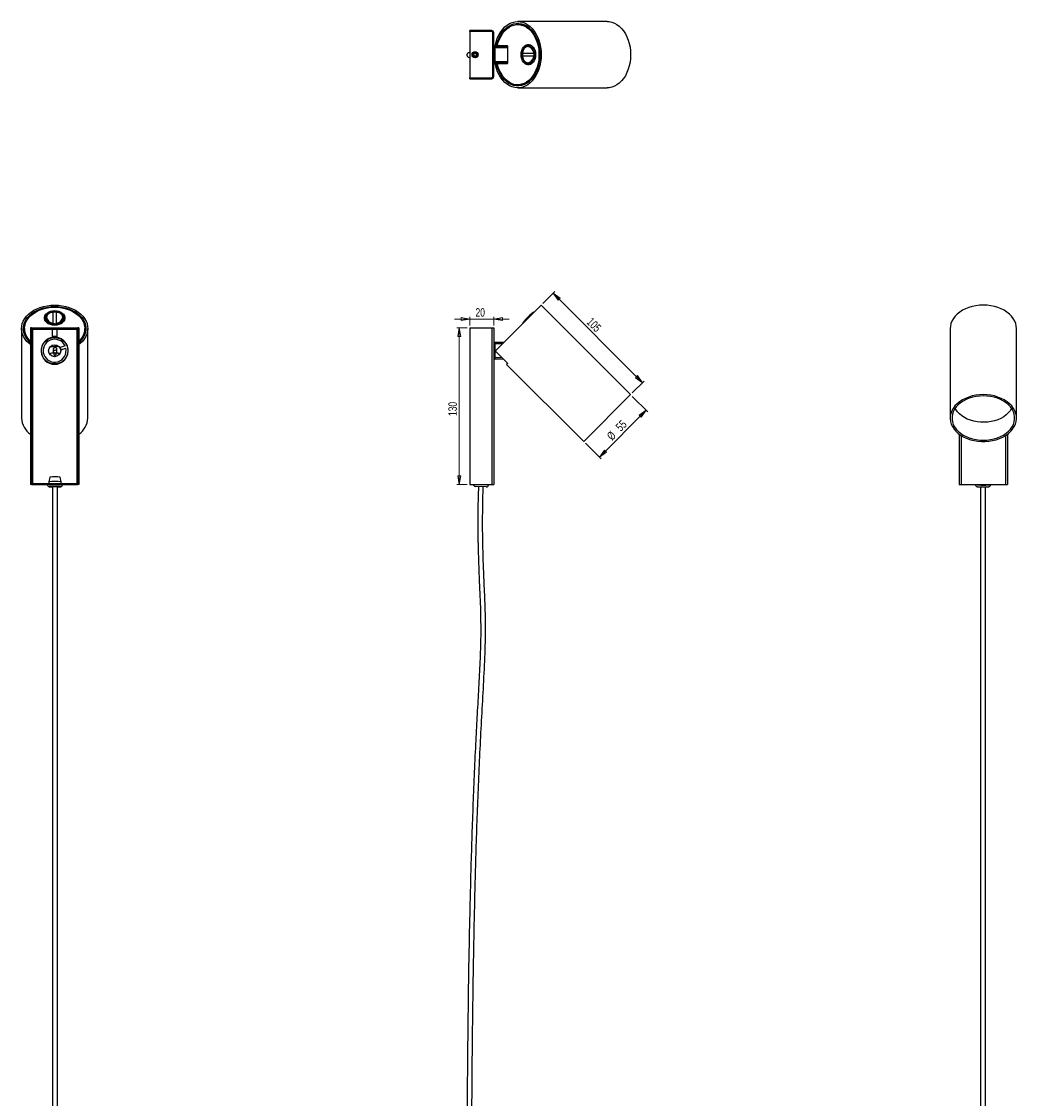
# Model space of a CAD drawing. Header units: millimetres. Extents: x 474 to 887, y -124 to 769.
# Tile 7 of 7: x 474 to 887, y 322 to 769. Entities that reach past the tile are written whole.
import ezdxf

# ---------------------------------------------------------------- set-up
doc = ezdxf.new("R2010")
doc.units = ezdxf.units.MM
doc.styles.add('SLDTEXTSTYLE0', font='TXT', dxfattribs={"width": 0.75})
doc.dimstyles.new('SLDDIMSTYLE0', dxfattribs={"dimtxt": 3.5, "dimasz": 3.556, "dimexe": 0, "dimexo": 0.0625, "dimgap": 0.875, "dimtad": 1, "dimdec": 0, "dimlfac": 2, "dimrnd": 1e-09, "dimzin": 12, "dimdsep": 46, "dimtxsty": 'SLDTEXTSTYLE0', "dimblk1": 'CLOSED', "dimblk2": 'CLOSED', "dimsah": 1, "dimcen": 0.09, "dimadec": 0, "dimazin": 3, "dimtfac": 1, "dimtdec": 0, "dimtofl": 0, "dimtmove": 0, "dimatfit": 3, "dimldrblk": 'CLOSED', "dimfxl": 0, "dimfrac": 2, "dimtolj": 1, "dimtzin": 12, "dimarcsym": 0})
doc.dimstyles.new('SLDDIMSTYLE1', dxfattribs={"dimtxt": 3.5, "dimasz": 3.556, "dimexe": 0, "dimexo": 0.0625, "dimgap": 0.875, "dimtad": 1, "dimdec": 0, "dimlfac": 2, "dimrnd": 1e-09, "dimzin": 12, "dimdsep": 46, "dimtxsty": 'SLDTEXTSTYLE0', "dimblk1": 'CLOSED', "dimblk2": 'CLOSED', "dimsah": 1, "dimcen": 0.09, "dimadec": 0, "dimazin": 3, "dimtfac": 1, "dimtdec": 0, "dimtmove": 0, "dimatfit": 0, "dimldrblk": 'CLOSED', "dimfxl": 0, "dimfrac": 2, "dimtolj": 1, "dimtzin": 12, "dimarcsym": 0})

# ---------------------------------------------------------------- blocks, each defined once
blk = doc.blocks.new('_Closed')
at = {"color": 0, "linetype": 'ByBlock', "lineweight": -2}
for p, q in [((-1, 0.166667), (0, 0)), ((-1, 0.166667), (-1, -0.166667)), ((0, 0), (-1, -0.166667)), ((0, 0), (-1, 0))]:
    blk.add_line(p, q, dxfattribs=at)
blk = doc.blocks.new('_D')
at = {"color": 7, "linetype": 'Continuous', "lineweight": 0}
for p, q in [((690.4, 651.98), (695.34, 656.92)), ((731.75, 619.09), (694.63, 656.21)), ((727.52, 614.86), (732.46, 619.79))]:
    blk.add_line(p, q, dxfattribs=at)
at = {"color": 7, "linetype": 'Continuous', "lineweight": 18, "xscale": 3.556, "yscale": 3.556}
for p, rotation in [((694.63, 656.21, 36.68), 135.0000000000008), ((731.75, 619.09, 36.68), 315.0000000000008)]:
    blk.add_blockref('_Closed', p, dxfattribs=dict(at, rotation=rotation))
at = {"color": 7, "linetype": 'Continuous', "lineweight": 18, "insert": (710.81, 646.41), "char_height": 3.5, "attachment_point": 1, "rotation": 315, "style": 'SLDTEXTSTYLE0'}
blk.add_mtext('105', dxfattribs=at)
blk = doc.blocks.new('_D_1')
at = {"color": 7, "linetype": 'Continuous', "lineweight": 0}
for p, q in [((727.52, 613.44), (734, 606.97)), ((733.29, 607.68), (713.84, 588.23)), ((708.08, 594), (714.55, 587.53))]:
    blk.add_line(p, q, dxfattribs=at)
at = {"color": 7, "linetype": 'Continuous', "lineweight": 18, "xscale": 3.556, "yscale": 3.556}
for p, rotation in [((733.29, 607.68, 36.68), 45.00000000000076), ((713.84, 588.23, 36.68), 225.0000000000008)]:
    blk.add_blockref('_Closed', p, dxfattribs=dict(at, rotation=rotation))
at = {"color": 7, "linetype": 'Continuous', "lineweight": 18, "char_height": 3.5, "attachment_point": 1, "rotation": 45, "style": 'SLDTEXTSTYLE0'}
for s, insert in [('55', (720.31, 601.16)), ('%%c', (716.62, 597.39))]:
    blk.add_mtext(s, dxfattribs=dict(at, insert=insert))
blk = doc.blocks.new('_D_2')
at = {"color": 7, "linetype": 'Continuous', "lineweight": 0}
for p, q in [((660.03, 645.48), (653.68, 645.48)), ((660.03, 642.86), (660.03, 646.48)), ((660.03, 645.48), (670.03, 645.48)), ((670.03, 642.86), (670.03, 646.48)), ((670.03, 645.48), (676.38, 645.48))]:
    blk.add_line(p, q, dxfattribs=at)
at = {"color": 7, "linetype": 'Continuous', "lineweight": 18, "xscale": 3.556, "yscale": 3.556}
blk.add_blockref('_Closed', (660.03, 645.48, 36.68), dxfattribs=at)
at = {"color": 7, "linetype": 'Continuous', "lineweight": 18, "xscale": 3.556, "yscale": 3.556, "rotation": 180.000000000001}
blk.add_blockref('_Closed', (670.03, 645.48, 36.68), dxfattribs=at)
at = {"color": 7, "linetype": 'Continuous', "lineweight": 18, "insert": (662.46, 650), "char_height": 3.5, "attachment_point": 1, "style": 'SLDTEXTSTYLE0'}
blk.add_mtext('20', dxfattribs=at)
blk = doc.blocks.new('_D_3')
at = {"color": 7, "linetype": 'Continuous', "lineweight": 0}
for p, q in [((659.03, 641.86), (654.7, 641.86)), ((655.7, 641.86), (655.7, 576.86)), ((659.03, 576.86), (654.7, 576.86))]:
    blk.add_line(p, q, dxfattribs=at)
at = {"color": 7, "linetype": 'Continuous', "lineweight": 18, "xscale": 3.556, "yscale": 3.556}
for p, rotation in [((655.7, 641.86, 36.68), 90.000000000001), ((655.7, 576.86, 36.68), 270.000000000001)]:
    blk.add_blockref('_Closed', p, dxfattribs=dict(at, rotation=rotation))
at = {"color": 7, "linetype": 'Continuous', "lineweight": 18, "insert": (651.19, 605.28), "char_height": 3.5, "attachment_point": 1, "rotation": 90, "style": 'SLDTEXTSTYLE0'}
blk.add_mtext('130', dxfattribs=at)

msp = doc.modelspace()

# ---------------------------------------------------------------- linework, layer by layer
at = {"color": 7, "linetype": 'Continuous', "lineweight": 25}
for p, q in [((717.09, 768.88), (679.97, 768.88)), ((660.03, 764.73), (660.03, 765.13)), ((669.23, 765.13), (660.03, 765.13)), ((660.03, 764.73), (660.03, 745.53)), ((669.13, 764.73), (660.03, 764.73)), ((669.23, 764.73), (660.03, 764.73)), ((669.23, 764.73), (669.23, 765.13)), ((670.03, 764.33), (669.63, 764.33)), ((669.63, 745.93), (669.63, 764.33)), ((669.63, 746.03), (669.63, 764.23)), ((670.03, 745.93), (670.03, 764.33)), ((680.68, 767.63), (679.97, 767.63)), ((680.46, 768.11), (680.46, 767.63)), ((681.96, 767.5), (681.96, 767.82)), ((670.72, 759.38), (671.28, 759.38)), ((662.27, 755.71), (661.78, 755.41)), ((661.78, 754.83), (661.78, 755.41)), ((662.28, 754.55), (661.78, 754.83)), ((662.78, 755.42), (662.27, 755.71)), ((662.28, 754.55), (662.78, 754.85)), ((662.52, 756.36), (662.39, 756.12)), ((662.78, 755.42), (662.78, 754.85)), ((662.99, 756.16), (662.87, 755.94)), ((662.99, 756.15), (662.87, 755.93)), ((670.47, 758.7), (675.73, 758.66)), ((670.47, 757.95), (670.47, 752.3)), ((671.52, 758.88), (670.97, 758.88)), ((671.54, 758.88), (671.52, 758.88)), ((671.54, 758.88), (675.55, 758.88)), ((675.73, 758.63), (675.73, 751.63)), ((681.97, 755.74), (686.72, 755.74)), ((685.35, 758.97), (683.95, 758.73)), ((662.29, 754.13), (662.39, 753.88)), ((663.06, 754.51), (663.16, 754.24)), ((675.73, 751.6), (670.47, 751.55)), ((671.28, 750.88), (670.72, 750.88)), ((670.97, 751.38), (671.52, 751.38)), ((671.52, 751.38), (671.54, 751.38)), ((675.55, 751.38), (671.54, 751.38)), ((686.72, 754.52), (681.97, 754.52)), ((683.95, 751.53), (685.35, 751.29)), ((669.63, 745.93), (670.03, 745.93)), ((660.03, 745.53), (669.13, 745.53)), ((660.03, 745.13), (660.03, 745.53)), ((660.03, 745.53), (669.23, 745.53)), ((660.03, 745.13), (669.23, 745.13)), ((669.23, 745.13), (669.23, 745.53)), ((679.97, 742.63), (680.68, 742.63)), ((679.97, 741.38), (717.09, 741.38)), ((680.46, 742.63), (680.46, 742.15)), ((681.96, 742.44), (681.96, 742.76)), ((487.21, 643.64), (487.22, 648.39)), ((488.43, 648.39), (488.43, 643.64)), ((689.69, 651.28), (670.72, 632.31)), ((726.82, 614.15), (689.69, 651.28)), ((484.23, 646.41), (483.98, 645.01)), ((491.67, 645.01), (491.42, 646.41)), ((474.07, 641.55), (474.07, 604.43)), ((475.32, 641.07), (474.84, 641.07)), ((475.13, 639.57), (475.46, 639.57)), ((475.32, 641.55), (475.32, 640.85)), ((478.22, 641.86), (477.82, 641.86)), ((477.82, 641.86), (477.82, 576.86)), ((478.22, 641.36), (478.22, 641.86)), ((478.22, 641.86), (497.42, 641.86)), ((478.22, 641.86), (478.22, 576.86)), ((478.22, 641.36), (497.42, 641.36)), ((486.82, 641.36), (486.82, 638.36)), ((488.82, 638.36), (488.82, 641.36)), ((497.42, 641.36), (497.42, 641.86)), ((497.82, 641.86), (497.42, 641.86)), ((497.42, 641.86), (497.42, 576.86)), ((497.82, 641.86), (497.82, 576.86)), ((500.19, 639.57), (500.52, 639.57)), ((500.32, 640.85), (500.32, 641.55)), ((500.81, 641.07), (500.32, 641.07)), ((501.57, 604.43), (501.57, 641.55)), ((660.03, 641.86), (660.03, 576.86)), ((660.03, 641.86), (669.23, 641.86)), ((669.23, 641.86), (669.23, 576.86)), ((669.23, 641.86), (670.03, 641.86)), ((670.03, 641.86), (670.03, 576.86)), ((859.42, 641.55), (859.42, 604.43)), ((886.92, 604.43), (886.92, 641.55)), ((484.07, 636.38), (484.07, 636.55)), ((485.02, 637.24), (485.29, 637.24)), ((485.15, 637.31), (485.43, 637.31)), ((486.42, 633.92), (486.14, 634.21)), ((486.42, 633.92), (486.77, 634.27)), ((487.12, 633.92), (486.77, 634.27)), ((486.82, 638.36), (487.32, 637.86)), ((486.82, 638.36), (488.82, 638.36)), ((487.12, 633.92), (487.47, 634.27)), ((487.32, 637.86), (488.32, 637.86)), ((487.82, 633.92), (487.47, 634.27)), ((487.82, 633.92), (488.17, 634.27)), ((488.52, 633.92), (488.17, 634.27)), ((488.32, 637.86), (488.82, 638.36)), ((488.52, 633.92), (488.87, 634.27)), ((489.22, 633.92), (488.87, 634.27)), ((489.22, 633.92), (489.51, 634.21)), ((492.12, 634.39), (490.07, 633.67)), ((490.22, 637.31), (490.5, 637.31)), ((490.36, 637.24), (490.62, 637.24)), ((491.57, 636.55), (491.57, 636.38)), ((670.47, 635.93), (674.32, 635.9)), ((670.47, 635.18), (670.47, 629.54)), ((482.33, 632.64), (482.21, 632.68)), ((482.39, 633.2), (482.27, 633.24)), ((482.46, 633.57), (482.34, 633.61)), ((487.22, 633.06), (487.22, 632)), ((487.47, 631.61), (487.47, 630.94)), ((488.47, 630.94), (488.47, 631.61)), ((488.72, 632), (488.72, 633.06)), ((490.07, 633.67), (490.4, 632.73)), ((490.4, 632.73), (492.45, 633.45)), ((493.31, 633.61), (493.19, 633.57)), ((493.38, 633.24), (493.26, 633.2)), ((493.44, 632.68), (493.32, 632.64)), ((670.97, 631.84), (675.39, 627.43)), ((484.07, 628.17), (484.07, 628.34)), ((491.57, 628.34), (491.57, 628.17)), ((674, 628.82), (670.47, 628.79)), ((675.65, 626.98), (675.37, 626.7)), ((675.37, 626.7), (707.37, 594.71)), ((726.82, 614.15), (707.37, 594.71)), ((863.17, 597.76), (863.17, 576.86)), ((883.17, 597.76), (883.17, 576.86)), ((478.22, 576.86), (477.82, 576.86)), ((478.22, 576.86), (478.22, 577.36)), ((478.22, 577.36), (497.42, 577.36)), ((478.22, 576.86), (497.42, 576.86)), ((484.83, 576.86), (484.83, 576.83)), ((485.77, 579.98), (485.34, 577.98)), ((485.34, 577.98), (485.37, 577.36)), ((490.57, 577.98), (490.15, 579.98)), ((490.54, 577.36), (490.57, 577.98)), ((491.08, 576.83), (491.08, 576.86)), ((497.42, 576.86), (497.42, 577.36)), ((497.82, 576.86), (497.42, 576.86)), ((660.03, 576.86), (669.23, 576.86)), ((667.22, 576.86), (667.82, 576.83)), ((667.26, 576.86), (667.26, 576.86)), ((667.82, 576.68), (667.82, 576.83)), ((669.23, 576.86), (670.03, 576.86)), ((863.17, 576.86), (863.97, 576.86)), ((863.97, 576.86), (882.37, 576.86)), ((869.91, 576.86), (869.91, 576.83)), ((876.16, 576.83), (876.16, 576.86)), ((882.37, 576.86), (883.17, 576.86)), ((666.93, 575.87), (662.38, 576.09))]:
    msp.add_line(p, q, dxfattribs=at)
at = {"color": 8, "linetype": 'Continuous', "lineweight": 25}
for p, q in [((670.47, 757.95), (670.03, 757.95)), ((675.73, 757.91), (670.47, 757.95)), ((670.47, 752.3), (670.03, 752.3)), ((670.47, 752.3), (675.73, 752.35)), ((686.72, 648.39), (686.72, 648.39)), ((478.62, 641.36), (478.62, 577.36)), ((497.02, 641.36), (497.02, 577.36)), ((670.03, 635.18), (670.47, 635.18)), ((673.58, 635.16), (670.47, 635.18)), ((670.03, 629.54), (670.47, 629.54)), ((670.47, 629.54), (673.26, 629.56)), ((863.97, 597.2), (863.97, 576.86)), ((882.37, 597.2), (882.37, 576.86)), ((664.04, 576.86), (667.82, 576.68))]:
    msp.add_line(p, q, dxfattribs=at)
at = {"color": 7, "linetype": 'Continuous', "lineweight": 25, "flags": 128}
for points in [[(670.72, 759.38), (671.12, 760.83), (671.63, 762.2), (672.25, 763.49), (672.97, 764.67), (673.77, 765.72), (674.66, 766.65), (675.61, 767.42), (676.62, 768.04), (677.67, 768.49), (678.75, 768.77), (679.85, 768.88), (680.95, 768.81), (682.03, 768.57), (683.09, 768.15), (684.11, 767.57), (685.08, 766.83), (685.98, 765.94), (686.8, 764.91), (687.54, 763.76), (688.18, 762.5), (688.72, 761.14), (689.14, 759.71), (689.45, 758.21), (689.63, 756.68), (689.69, 755.13), (689.63, 753.58), (689.45, 752.05), (689.14, 750.55), (688.72, 749.12), (688.18, 747.76), (687.54, 746.5), (686.8, 745.35), (685.98, 744.32), (685.08, 743.43), (684.11, 742.69), (683.09, 742.11), (682.03, 741.69), (680.95, 741.45), (679.85, 741.38), (678.75, 741.49), (677.67, 741.77), (676.62, 742.22), (675.61, 742.84), (674.66, 743.61), (673.77, 744.53), (672.97, 745.59), (672.25, 746.77), (671.63, 748.05), (671.12, 749.43), (670.72, 750.88)], [(717.09, 768.88), (717.93, 768.83), (719.02, 768.61), (720.1, 768.21), (721.13, 767.64), (722.11, 766.9), (723.03, 766.02), (723.87, 764.99), (724.62, 763.83), (725.27, 762.56), (725.82, 761.2), (726.25, 759.75), (726.56, 758.24), (726.75, 756.7), (726.82, 755.13)], [(671.28, 759.38), (671.69, 760.78), (672.22, 762.11), (672.85, 763.34), (673.57, 764.47), (674.39, 765.46), (675.28, 766.31), (676.23, 767.01), (677.24, 767.54), (678.28, 767.91), (679.35, 768.1), (680.43, 768.11), (681.49, 767.95), (682.54, 767.61), (683.56, 767.1), (684.52, 766.43), (685.42, 765.6), (686.25, 764.63), (686.99, 763.53), (687.63, 762.31), (688.17, 760.99), (688.6, 759.6), (688.91, 758.14), (689.1, 756.65), (689.16, 755.13), (689.1, 753.61), (688.91, 752.11), (688.6, 750.66), (688.17, 749.26), (687.63, 747.95), (686.99, 746.73), (686.25, 745.63), (685.42, 744.66), (684.52, 743.83), (683.56, 743.16), (682.54, 742.65), (681.49, 742.31), (680.43, 742.15), (679.35, 742.16), (678.28, 742.35), (677.24, 742.72), (676.23, 743.25), (675.28, 743.95), (674.39, 744.8), (673.57, 745.79), (672.85, 746.91), (672.22, 748.15), (671.69, 749.47), (671.28, 750.88)], [(671.54, 758.88), (671.92, 760.29), (672.42, 761.62), (673.03, 762.86), (673.73, 763.99), (674.53, 764.98), (675.41, 765.84), (676.36, 766.54), (677.36, 767.07), (678.39, 767.43), (679.45, 767.61), (680.52, 767.61), (681.58, 767.42), (682.61, 767.06), (683.61, 766.52), (684.55, 765.82), (685.43, 764.96), (686.23, 763.96), (686.93, 762.83), (687.54, 761.59), (688.03, 760.25), (688.41, 758.84), (688.67, 757.38), (688.79, 755.88), (688.79, 754.38), (688.67, 752.88), (688.41, 751.41), (688.03, 750), (687.54, 748.67), (686.93, 747.43), (686.23, 746.3), (685.43, 745.3), (684.55, 744.44), (683.61, 743.74), (682.61, 743.2), (681.58, 742.84), (680.52, 742.65), (679.45, 742.65), (678.39, 742.83), (677.36, 743.19), (676.36, 743.72), (675.41, 744.42), (674.53, 745.27), (673.73, 746.27), (673.03, 747.4), (672.42, 748.64), (671.92, 749.97), (671.54, 751.38)], [(681.39, 755.13), (681.45, 756.01), (681.65, 756.86), (681.96, 757.63), (682.38, 758.29), (682.89, 758.81), (683.46, 759.17), (684.08, 759.36), (684.7, 759.36), (685.32, 759.17), (685.89, 758.81), (686.4, 758.29), (686.82, 757.63), (687.14, 756.86), (687.33, 756.01), (687.4, 755.13), (687.33, 754.25), (687.14, 753.4), (686.82, 752.63), (686.4, 751.97), (685.89, 751.45), (685.32, 751.09), (684.7, 750.9), (684.08, 750.9), (683.46, 751.09), (682.89, 751.45), (682.38, 751.97), (681.96, 752.63), (681.65, 753.4), (681.45, 754.25), (681.39, 755.13)], [(663.25, 755.92), (663.18, 755.79), (663.12, 755.66)], [(681.96, 755.82), (681.93, 755.81), (681.91, 755.8), (681.9, 755.79), (681.9, 755.78), (681.91, 755.77), (681.92, 755.76), (681.95, 755.75), (681.97, 755.74)], [(684.97, 759.09), (684.76, 759.03), (684.21, 758.77)], [(726.82, 755.13), (726.75, 753.56), (726.56, 752.01), (726.25, 750.51), (725.82, 749.06), (725.27, 747.7), (724.62, 746.43), (723.87, 745.27), (723.03, 744.24), (722.11, 743.35), (721.13, 742.62), (720.1, 742.05), (719.02, 741.65), (717.93, 741.43), (717.09, 741.38)], [(662.78, 754.27), (662.88, 754.04), (662.88, 754.03)], [(662.79, 754.27), (662.88, 754.04), (662.88, 754.04)], [(681.9, 754.48), (681.9, 754.47), (681.91, 754.46), (681.93, 754.45), (681.96, 754.44)], [(477.82, 634.88), (477.23, 635.36), (476.31, 636.24), (475.53, 637.19), (474.92, 638.2), (474.46, 639.25), (474.18, 640.33), (474.08, 641.43), (474.14, 642.53), (474.39, 643.61), (474.8, 644.67), (475.38, 645.69), (476.12, 646.66), (477.01, 647.56), (478.04, 648.38), (479.19, 649.12), (480.46, 649.76), (481.81, 650.3), (483.25, 650.72), (484.74, 651.03), (486.27, 651.21), (487.82, 651.28), (489.38, 651.21), (490.91, 651.03), (492.4, 650.72), (493.83, 650.3), (495.19, 649.76), (496.45, 649.12), (497.61, 648.38), (498.64, 647.56), (499.53, 646.66), (500.27, 645.69), (500.85, 644.67), (501.26, 643.61), (501.5, 642.53), (501.57, 641.43), (501.47, 640.33), (501.18, 639.25), (500.73, 638.2), (500.11, 637.19), (499.34, 636.24), (498.42, 635.36), (497.82, 634.88)], [(477.82, 635.68), (477.5, 635.97), (476.64, 636.86), (475.95, 637.82), (475.41, 638.82), (475.04, 639.87), (474.85, 640.93), (474.84, 642.01), (475, 643.08), (475.34, 644.12), (475.85, 645.14), (476.53, 646.1), (477.36, 647), (478.33, 647.83), (479.43, 648.57), (480.64, 649.22), (481.96, 649.76), (483.35, 650.18), (484.81, 650.49), (486.31, 650.68), (487.82, 650.74), (489.34, 650.68), (490.84, 650.49), (492.29, 650.18), (493.69, 649.76), (495, 649.22), (496.22, 648.57), (497.32, 647.83), (498.29, 647), (499.12, 646.1), (499.8, 645.14), (500.31, 644.12), (500.64, 643.08), (500.81, 642.01), (500.79, 640.93), (500.6, 639.87), (500.24, 638.82), (499.7, 637.82), (499, 636.86), (498.15, 635.97), (497.82, 635.68)], [(477.82, 636.25), (477.11, 636.99), (476.42, 637.94), (475.88, 638.94), (475.53, 639.97), (475.35, 641.03), (475.35, 642.1), (475.53, 643.16), (475.89, 644.19), (476.43, 645.19), (477.13, 646.13), (477.99, 647.01), (478.99, 647.81), (480.12, 648.51), (481.36, 649.12), (482.7, 649.61), (484.11, 649.99), (485.57, 650.25), (487.07, 650.38), (488.58, 650.38), (490.08, 650.25), (491.54, 649.99), (492.95, 649.61), (494.29, 649.12), (495.53, 648.51), (496.66, 647.81), (497.66, 647.01), (498.52, 646.13), (499.22, 645.19), (499.75, 644.19), (500.12, 643.16), (500.3, 642.1), (500.3, 641.03), (500.12, 639.97), (499.76, 638.94), (499.23, 637.94), (498.53, 636.99), (497.82, 636.25)], [(487.82, 642.97), (486.94, 643.03), (486.1, 643.23), (485.33, 643.54), (484.67, 643.96), (484.14, 644.47), (483.78, 645.04), (483.6, 645.66), (483.6, 646.29), (483.78, 646.9), (484.14, 647.47), (484.67, 647.98), (485.33, 648.4), (486.1, 648.72), (486.94, 648.91), (487.82, 648.98), (488.71, 648.91), (489.55, 648.72), (490.32, 648.4), (490.98, 647.98), (491.5, 647.47), (491.87, 646.9), (492.05, 646.29), (492.05, 645.66), (491.87, 645.04), (491.5, 644.47), (490.98, 643.96), (490.32, 643.54), (489.55, 643.23), (488.71, 643.03), (487.82, 642.97)], [(490.49, 643.69), (490.87, 643.96), (491.36, 644.47), (491.68, 645.04), (491.82, 645.64), (491.77, 646.25), (491.54, 646.84), (491.13, 647.38), (490.57, 647.85), (489.89, 648.22), (489.1, 648.48), (488.26, 648.61), (487.39, 648.61), (486.55, 648.48), (485.76, 648.22), (485.07, 647.85), (484.51, 647.38), (484.11, 646.84), (483.88, 646.25), (483.83, 645.64), (483.97, 645.04), (484.29, 644.47), (484.78, 643.96), (485.4, 643.54), (485.41, 643.54)], [(487.14, 648.41), (487.15, 648.43), (487.15, 648.45), (487.16, 648.46), (487.17, 648.46)], [(488.43, 648.39), (488.44, 648.42), (488.45, 648.44), (488.46, 648.45), (488.48, 648.46), (488.49, 648.46), (488.5, 648.45), (488.5, 648.43), (488.51, 648.41)], [(886.92, 641.55), (886.85, 642.53), (886.61, 643.61), (886.19, 644.67), (885.61, 645.69), (884.87, 646.66), (883.98, 647.56), (882.95, 648.38), (881.8, 649.12), (880.54, 649.76), (879.18, 650.3), (877.75, 650.72), (876.25, 651.03), (874.72, 651.21), (873.17, 651.28), (871.62, 651.21), (870.09, 651.03), (868.59, 650.72), (867.16, 650.3), (865.8, 649.76), (864.54, 649.12), (863.39, 648.38), (862.36, 647.56), (861.47, 646.66), (860.73, 645.69), (860.15, 644.67), (859.73, 643.61), (859.49, 642.53), (859.42, 641.55)], [(484.18, 646.15), (483.92, 645.6), (483.87, 645.39)], [(491.78, 645.39), (491.73, 645.6), (491.47, 646.15)], [(487.93, 632.53), (488.22, 632.56), (488.47, 632.67), (488.65, 632.83), (488.72, 633.03), (488.68, 633.24), (488.53, 633.42), (488.3, 633.54), (488.02, 633.59), (487.73, 633.57), (487.47, 633.46), (487.3, 633.3), (487.22, 633.1), (487.26, 632.89), (487.41, 632.71), (487.64, 632.59), (487.93, 632.53)], [(487.93, 631.47), (488.22, 631.5), (488.47, 631.61), (488.65, 631.77), (488.72, 631.97), (488.72, 632)], [(487.94, 630.59), (488.14, 630.61), (488.3, 630.68), (488.42, 630.79), (488.47, 630.92), (488.47, 630.94)], [(485.48, 627.38), (485.38, 627.4), (485.1, 627.44)], [(490.55, 627.44), (490.27, 627.4), (490.17, 627.38)], [(873.17, 614.15), (871.6, 614.09), (870.06, 613.9), (868.55, 613.59), (867.1, 613.15), (865.74, 612.61), (864.47, 611.96), (863.31, 611.21), (862.28, 610.37), (861.4, 609.45), (860.66, 608.47), (860.09, 607.43), (859.69, 606.36), (859.47, 605.26), (859.43, 604.15), (859.56, 603.05), (859.87, 601.96), (860.36, 600.9), (861.01, 599.89), (861.82, 598.94), (862.78, 598.06), (863.87, 597.27), (865.09, 596.56), (866.41, 595.96), (867.82, 595.47), (869.3, 595.1), (870.83, 594.85), (872.39, 594.72), (873.96, 594.72), (875.52, 594.85), (877.04, 595.1), (878.52, 595.47), (879.93, 595.96), (881.25, 596.56), (882.47, 597.27), (883.56, 598.06), (884.52, 598.94), (885.33, 599.89), (885.98, 600.9), (886.47, 601.96), (886.78, 603.05), (886.92, 604.15), (886.87, 605.26), (886.65, 606.36), (886.25, 607.43), (885.68, 608.47), (884.95, 609.45), (884.06, 610.37), (883.03, 611.21), (881.87, 611.96), (880.6, 612.61), (879.24, 613.15), (877.79, 613.59), (876.29, 613.9), (874.74, 614.09), (873.17, 614.15)], [(873.17, 613.62), (871.66, 613.56), (870.17, 613.37), (868.72, 613.07), (867.34, 612.64), (866.03, 612.11), (864.81, 611.47), (863.72, 610.74), (862.74, 609.92), (861.91, 609.03), (861.23, 608.07), (860.72, 607.07), (860.37, 606.03), (860.19, 604.96), (860.19, 603.89), (860.37, 602.83), (860.72, 601.79), (861.23, 600.79), (861.91, 599.83), (862.74, 598.94), (863.72, 598.12), (864.81, 597.39), (866.03, 596.75), (867.34, 596.21), (868.72, 595.79), (870.17, 595.48), (871.66, 595.3), (873.17, 595.24), (874.68, 595.3), (876.17, 595.48), (877.62, 595.79), (879.01, 596.21), (880.31, 596.75), (881.53, 597.39), (882.63, 598.12), (883.6, 598.94), (884.43, 599.83), (885.11, 600.79), (885.62, 601.79), (885.97, 602.83), (886.15, 603.89), (886.15, 604.96), (885.97, 606.03), (885.62, 607.07), (885.11, 608.07), (884.43, 609.03), (883.6, 609.92), (882.63, 610.74), (881.53, 611.47), (880.31, 612.11), (879.01, 612.64), (877.62, 613.07), (876.17, 613.37), (874.68, 613.56), (873.17, 613.62)], [(884.89, 608.42), (884.29, 607.47), (883.54, 606.56), (882.64, 605.73), (881.61, 604.98), (880.46, 604.32), (879.21, 603.76), (877.87, 603.31), (876.47, 602.97), (875.02, 602.76), (873.54, 602.67), (872.06, 602.7), (870.6, 602.85), (869.17, 603.13), (867.8, 603.52), (866.5, 604.03), (865.3, 604.64), (864.2, 605.34), (863.24, 606.14), (862.41, 607), (861.73, 607.94), (861.46, 608.42)], [(872.55, 576.86), (872.86, 576.86), (873.53, 576.86)], [(486.41, 575.94), (486.19, 575.96), (486.15, 575.99), (486.28, 576.01), (486.58, 576.04), (487.01, 576.05), (487.54, 576.06), (488.1, 576.07), (488.65, 576.06), (489.14, 576.04), (489.5, 576.02), (489.72, 576), (489.76, 575.97), (489.63, 575.95), (489.33, 575.92), (488.98, 575.91)], [(486.94, 575.91), (486.78, 575.92), (486.41, 575.94)]]:
    msp.add_lwpolyline(points, dxfattribs=at)
at = {"color": 8, "linetype": 'Continuous', "lineweight": 25, "flags": 128}
for points in [[(681.97, 754.52), (681.95, 754.51), (681.92, 754.5), (681.91, 754.49), (681.9, 754.48), (681.9, 754.48)], [(686.82, 648.45), (686.84, 648.45), (686.88, 648.46)], [(681.91, 643.53), (681.91, 643.52), (681.9, 643.48)], [(484.83, 576.83), (484.88, 576.86), (484.9, 576.86)], [(491.01, 576.86), (491.07, 576.84), (491.08, 576.83)], [(485.75, 576.01), (485.68, 575.98), (485.76, 575.95), (486.01, 575.92)], [(486.01, 575.92), (486.43, 575.9), (486.94, 575.88)], [(488.97, 575.88), (489.4, 575.9), (489.84, 575.92), (490.12, 575.95), (490.23, 575.98), (490.15, 576.01), (490.15, 576.01)]]:
    msp.add_lwpolyline(points, dxfattribs=at)
at = {"color": 7, "linetype": 'Continuous', "lineweight": 25}
for centre, radius in [((662.28, 755.13), 1.25), ((662.28, 755.13), 1), ((662.28, 755.13), 0.805), ((487.82, 632.36), 5.5), ((487.82, 632.36), 2.5)]:
    msp.add_circle(centre, radius, dxfattribs=at)
for centre, radius, start, end in [((669.13, 764.23), 0.5, 0, 90), ((669.23, 764.33), 0.8, 0, 90), ((669.23, 764.33), 0.4, 0, 90), ((680.56, 760.69), 6.94, 52.0482, 89.0604), ((670.48, 759.2), 0.5, 205.8419, 269.5), ((675.51, 758.66), 0.223, 351.9505, 78.5782), ((684.79, 756.42), 2.72, 94.6373, 155.625), ((687.73, 752.18), 3.7, 100.6622, 105.8519), ((670.48, 751.05), 0.5, 90.5, 154.1581), ((675.51, 751.6), 0.223, 281.4218, 8.0495), ((684.69, 753.66), 2.53, 208.1891, 267.1809), ((685.47, 753.45), 2.33, 231.7256, 257.7647), ((687.73, 758.06), 3.69, 254.1206, 259.3335), ((669.13, 746.03), 0.5, 270, 0), ((669.23, 745.93), 0.4, 270, 0), ((669.23, 745.93), 0.8, 270, 0), ((680.58, 749.51), 6.88, 270.7796, 308.1119), ((686.9, 648.22), 0.238, 108.407, 136.4974), ((686.9, 648.22), 0.238, 104.8549, 136.5032), ((490.76, 642.63), 3.69, 164.1206, 169.3335), ((484.87, 642.63), 3.7, 10.6622, 15.852), ((682.14, 643.47), 0.238, 133.4964, 165.3977), ((482.2, 640.94), 6.88, 180.7685, 218.1229), ((493.39, 640.96), 6.94, 322.0365, 359.0721), ((487.82, 632.36), 5.62, 96.0576, 270), ((487.82, 632.36), 4.75, 25.3291, 13.2444), ((487.82, 632.36), 5.62, 270, 83.9424), ((670.48, 636.43), 0.5, 205.8419, 269.5), ((487.78, 624.47), 7, 92.5116, 107.7774), ((487.75, 627.39), 4.08, 93.9246, 119.2432), ((487.67, 629.09), 0.973, 55.1682, 119.532), ((487.86, 632.12), 0.65, 190.3721, 275.8574), ((487.9, 631.02), 0.433, 190.3721, 275.8574), ((487.87, 624.46), 7.02, 72.2653, 85.0636), ((487.92, 627.45), 4.02, 60.6432, 82.0987), ((670.48, 628.29), 0.5, 90.5, 154.1581), ((482.56, 604.81), 8.49, 182.5442, 236.1235), ((493.09, 604.81), 8.49, 303.8765, 357.4558), ((487.96, 557.94), 20.21, 82.5661, 97.4339), ((487.96, 562.05), 18.06, 83.0375, 96.9625), ((662.42, 576.94), 0.85, 185.1475, 267.2951), ((666.97, 576.72), 0.85, 267.2951, 357.2951), ((873.04, 634.04), 57.21, 268.1435, 271.8565), ((487.96, 551.46), 24.65, 84.918, 95.1535)]:
    msp.add_arc(centre, radius, start, end, dxfattribs=at)
at = {"color": 8, "linetype": 'Continuous', "lineweight": 25}
for centre, radius, start, end in [((686.9, 755.18), 5.16, 152.756, 180.5503), ((686.71, 755.04), 4.97, 178.9842, 211.2403), ((487.12, 648.38), 0.0964, 3.4646, 55.8214), ((873.24, 609.16), 32.51, 264.1279, 274.354), ((875.82, 577.48), 0.734, 261.1596, 297.9245)]:
    msp.add_arc(centre, radius, start, end, dxfattribs=at)
at = {"color": 7, "linetype": 'Continuous', "lineweight": 25}
for centre, major_axis, ratio, start_param, end_param in [((670.48, 757.95), (-0.004, 0.75), 0.005816, 6.283101, 7.853821), ((684.41, 755.05), (-0.58, 3.4), 0.696662, 4.796664, 7.532066), ((670.48, 752.3), (0.004, 0.75), 0.005816, 1.570957, 3.141677), ((684.41, 755.21), (0.58, 3.4), 0.696693, 1.892356, 4.627758), ((487.91, 645.95), (3.4, -0.58), 0.696693, 1.892355, 4.627758), ((487.74, 645.95), (3.4, 0.58), 0.696662, 4.796664, 7.532066), ((684.41, 645.95), (2.42, 2.42), 0.122799, 0.203284, 2.938686), ((684.41, 645.95), (2.42, 2.42), 0.122799, 0.202906, 1.566067), ((670.48, 635.18), (-0.004, 0.75), 0.005816, 6.283101, 7.853821), ((670.48, 629.54), (0.004, 0.75), 0.005816, 1.570957, 3.141677)]:
    msp.add_ellipse(centre, major_axis=major_axis, ratio=ratio, start_param=start_param, end_param=end_param, dxfattribs=at)
for points, knots in [([(670.97, 758.88), (670.93, 758.88), (670.86, 758.89), (670.77, 758.98), (670.72, 759.1), (670.7, 759.24), (670.72, 759.34), (670.72, 759.38)], [0, 0, 0, 0, 0.203682, 0.407256, 0.613897, 0.828073, 1, 1, 1, 1]), ([(671.28, 759.38), (671.27, 759.32), (671.25, 759.2), (671.28, 759.05), (671.36, 758.94), (671.44, 758.89), (671.5, 758.88), (671.52, 758.88)], [0, 0, 0, 0, 0.22929, 0.458851, 0.680754, 0.891906, 1, 1, 1, 1]), ([(659.86, 756), (659.72, 755.98), (659.47, 755.95), (659.18, 755.75), (659.03, 755.56), (658.94, 755.4), (658.91, 755.31), (658.89, 755.23), (658.88, 755.2), (658.88, 755.17), (658.87, 755.16), (658.87, 755.15), (658.87, 755.14), (658.87, 755.13), (658.87, 755.12), (658.86, 755.09), (658.86, 755.06), (658.86, 754.96), (658.87, 754.83), (658.92, 754.61), (659.07, 754.35), (659.38, 754.07), (659.69, 754.02), (659.86, 754)], [0, 0, 0, 0, 0.1622876, 0.2923973, 0.3904022, 0.4429742, 0.4777503, 0.4885476, 0.4950822, 0.4961044, 0.496921, 0.4975871, 0.4982081, 0.4988904, 0.4996849, 0.5017227, 0.5079474, 0.5172832, 0.5648298, 0.6424548, 0.7371057, 0.8562673, 1, 1, 1, 1]), ([(660.03, 756), (660.02, 756), (660.01, 756), (659.99, 756), (659.97, 756), (659.95, 756), (659.92, 756), (659.9, 756), (659.89, 756), (659.87, 756), (659.86, 756), (659.86, 756), (659.86, 756), (659.86, 756)], [0, 0, 0, 0, 0.052651, 0.117163, 0.187939, 0.268018, 0.357526, 0.461546, 0.576193, 0.701593, 0.837855, 0.985061, 1, 1, 1, 1]), ([(675.64, 758.66), (675.63, 758.67), (675.62, 758.74), (675.56, 758.82), (675.47, 758.87), (675.41, 758.88), (675.39, 758.88)], [0, 0, 0, 0, 0.099013, 0.459177, 0.808044, 1, 1, 1, 1]), ([(681.9, 755.75), (681.9, 755.72), (681.88, 755.48), (681.87, 755.04), (681.9, 754.65), (681.9, 754.48)], [0, 0, 0, 0, 0.0688572, 0.5948761, 1, 1, 1, 1]), ([(681.97, 755.74), (681.96, 755.45), (681.95, 755.04), (681.97, 754.63), (681.97, 754.52)], [0, 0, 0, 0, 0.715817, 1, 1, 1, 1]), ([(681.96, 755.82), (681.97, 755.98), (682.02, 756.54), (682.31, 757.42), (682.91, 758.26), (683.69, 758.73), (684.58, 758.8), (685.44, 758.43), (686.05, 757.94), (686.28, 757.53), (686.32, 757.46)], [0, 0, 0, 0, 0.061337, 0.213782, 0.366169, 0.517597, 0.668138, 0.818251, 0.968573, 1, 1, 1, 1]), ([(686.72, 754.52), (686.77, 754.81), (686.83, 755.22), (686.75, 755.62), (686.72, 755.74)], [0, 0, 0, 0, 0.7158171, 1, 1, 1, 1]), ([(687.05, 755.81), (687.07, 755.69), (687.16, 755.23), (687.1, 754.77), (687.05, 754.44)], [0, 0, 0, 0, 0.2839139, 1, 1, 1, 1]), ([(659.86, 754), (659.86, 754), (659.86, 754), (659.86, 754), (659.88, 754), (659.89, 754), (659.91, 754), (659.93, 754), (659.95, 754), (659.97, 754), (659.99, 754), (660.01, 754), (660.02, 754), (660.03, 754)], [0, 0, 0, 0, 0.0290237, 0.1886063, 0.3351612, 0.4688017, 0.5896773, 0.6758084, 0.7542561, 0.8251097, 0.8884617, 0.9465999, 1, 1, 1, 1]), ([(670.72, 750.88), (670.72, 750.94), (670.7, 751.05), (670.73, 751.21), (670.8, 751.32), (670.89, 751.37), (670.95, 751.38), (670.97, 751.38)], [0, 0, 0, 0, 0.2275837, 0.4554043, 0.6765559, 0.888193, 1, 1, 1, 1]), ([(671.52, 751.38), (671.49, 751.37), (671.41, 751.36), (671.33, 751.28), (671.27, 751.16), (671.26, 751.02), (671.28, 750.92), (671.28, 750.88)], [0, 0, 0, 0, 0.20235, 0.40458, 0.610209, 0.824236, 1, 1, 1, 1]), ([(675.39, 751.38), (675.43, 751.38), (675.5, 751.4), (675.59, 751.47), (675.62, 751.56), (675.64, 751.6)], [0, 0, 0, 0, 0.332275, 0.664339, 1, 1, 1, 1]), ([(686.29, 752.75), (686.09, 752.5), (685.67, 751.95), (684.84, 751.53), (683.95, 751.46), (683.13, 751.82), (682.47, 752.54), (682.07, 753.47), (681.99, 754.16), (681.96, 754.44)], [0, 0, 0, 0, 0.128956, 0.281685, 0.433518, 0.58492, 0.736534, 0.888906, 1, 1, 1, 1]), ([(485.44, 644.08), (485.19, 644.27), (484.65, 644.69), (484.22, 645.53), (484.15, 646.41), (484.51, 647.24), (485.24, 647.89), (486.17, 648.29), (486.85, 648.37), (487.14, 648.41)], [0, 0, 0, 0, 0.128956, 0.281685, 0.433518, 0.58492, 0.736533, 0.888906, 1, 1, 1, 1]), ([(488.45, 648.46), (488.42, 648.46), (488.17, 648.48), (487.73, 648.49), (487.34, 648.47), (487.17, 648.46)], [0, 0, 0, 0, 0.0688574, 0.5948765, 1, 1, 1, 1]), ([(488.43, 648.39), (488.14, 648.4), (487.73, 648.42), (487.33, 648.39), (487.22, 648.39)], [0, 0, 0, 0, 0.7158171, 1, 1, 1, 1]), ([(488.51, 648.41), (488.67, 648.39), (489.23, 648.34), (490.12, 648.05), (490.96, 647.46), (491.43, 646.67), (491.5, 645.78), (491.12, 644.92), (490.64, 644.31), (490.22, 644.08), (490.15, 644.04)], [0, 0, 0, 0, 0.061337, 0.213782, 0.36617, 0.517598, 0.668138, 0.818251, 0.968574, 1, 1, 1, 1]), ([(486.5, 643.2), (486.3, 643.26), (485.91, 643.35), (485.59, 643.52), (485.43, 643.6)], [0, 0, 0, 0, 0.5279356, 1, 1, 1, 1]), ([(487.82, 643.04), (487.69, 643.04), (487.29, 643.05), (486.83, 643.1), (486.55, 643.19), (486.5, 643.2)], [0, 0, 0, 0, 0.304411, 0.891175, 1, 1, 1, 1]), ([(488.51, 643.31), (488.38, 643.29), (487.93, 643.2), (487.47, 643.27), (487.14, 643.31)], [0, 0, 0, 0, 0.283914, 1, 1, 1, 1]), ([(487.21, 643.64), (487.51, 643.6), (487.92, 643.53), (488.32, 643.62), (488.43, 643.64)], [0, 0, 0, 0, 0.715817, 1, 1, 1, 1]), ([(489.53, 643.31), (489.29, 643.24), (488.81, 643.1), (488.22, 643.04), (487.89, 643.04), (487.82, 643.04)], [0, 0, 0, 0, 0.4347056, 0.8855377, 1, 1, 1, 1]), ([(490.51, 643.77), (490.42, 643.71), (490.14, 643.53), (489.8, 643.37), (489.54, 643.31), (489.53, 643.31)], [0, 0, 0, 0, 0.312577, 0.976242, 1, 1, 1, 1]), ([(670.72, 632.31), (670.72, 632.29), (670.7, 632.25), (670.73, 632.16), (670.8, 632.04), (670.89, 631.93), (670.95, 631.87), (670.97, 631.84)], [0, 0, 0, 0, 0.2275837, 0.4554043, 0.6765559, 0.888193, 1, 1, 1, 1]), ([(675.39, 627.43), (675.43, 627.39), (675.5, 627.31), (675.59, 627.19), (675.65, 627.08), (675.67, 627.01), (675.66, 626.99), (675.65, 626.98)], [0, 0, 0, 0, 0.205422, 0.410714, 0.619671, 0.835971, 1, 1, 1, 1]), ([(484.85, 576.83), (484.84, 576.77), (484.84, 576.62), (484.93, 576.4), (485.08, 576.21), (485.24, 576.09), (485.38, 576.02), (485.5, 575.99), (485.62, 575.96), (485.76, 575.94), (485.94, 575.93), (486.21, 575.91), (486.54, 575.89), (486.84, 575.89), (486.96, 575.88)], [0, 0, 0, 0, 0.049523, 0.131166, 0.198155, 0.256136, 0.306375, 0.351816, 0.408879, 0.517654, 0.618183, 0.71034, 0.895402, 1, 1, 1, 1]), ([(488.96, 575.88), (488.96, 575.88), (489.16, 575.89), (489.5, 575.9), (489.94, 575.92), (490.21, 575.95), (490.39, 575.98), (490.58, 576.04), (490.76, 576.15), (490.94, 576.33), (491.06, 576.57), (491.07, 576.75), (491.07, 576.83)], [0, 0, 0, 0, 0.005505, 0.180669, 0.357941, 0.542404, 0.655027, 0.711076, 0.773601, 0.849301, 0.93478, 1, 1, 1, 1]), ([(869.93, 576.83), (869.93, 576.77), (869.92, 576.62), (870.01, 576.4), (870.16, 576.22), (870.32, 576.09), (870.46, 576.03), (870.58, 575.99), (870.7, 575.96), (870.87, 575.94), (871.17, 575.91), (871.61, 575.89), (872.15, 575.88), (872.76, 575.87), (873.37, 575.87), (873.97, 575.88), (874.5, 575.89), (874.85, 575.91), (875.01, 575.92), (875.05, 575.93)], [0, 0, 0, 0, 0.024479, 0.065947, 0.099929, 0.129329, 0.154808, 0.177792, 0.206428, 0.260943, 0.351053, 0.436893, 0.527143, 0.615924, 0.704277, 0.79264, 0.881278, 0.970803, 1, 1, 1, 1]), ([(875.05, 575.93), (875.11, 575.93), (875.23, 575.94), (875.37, 575.96), (875.51, 575.99), (875.69, 576.05), (875.88, 576.17), (876.05, 576.38), (876.16, 576.61), (876.15, 576.77), (876.15, 576.83)], [0, 0, 0, 0, 0.150611, 0.31967, 0.454806, 0.546965, 0.653097, 0.778523, 0.919213, 1, 1, 1, 1]), ([(486.96, 576.05), (486.96, 575.91), (486.96, 574.46), (486.96, 571.84), (486.96, 568.32), (486.96, 565.17), (486.96, 562.35), (486.96, 559.71), (486.96, 557.26), (486.96, 554.99), (486.96, 553.02), (486.96, 549.62), (486.96, 544.63), (486.96, 536.23), (486.96, 526.02), (486.96, 514.46), (486.96, 503.31), (486.96, 492.53), (486.96, 481.66), (486.96, 465.67), (486.96, 444.52), (486.96, 418.22), (486.96, 384.92), (486.96, 344.64), (486.96, 297.42), (486.96, 245.93), (486.96, 190.24), (486.96, 130.39), (486.96, 86.15), (486.96, 57.49), (486.96, 44.37), (486.96, 31.24), (486.96, 18.12), (486.96, 5.01), (486.96, -6.77), (486.96, -17.06), (486.96, -23.86), (486.96, -28.5), (486.96, -31.29), (486.96, -34.38), (486.96, -37.87), (486.96, -41.94), (486.96, -46.64), (486.96, -51.99), (486.96, -57.85), (486.96, -64.23), (486.96, -71.14), (486.96, -78.57), (486.96, -84.01), (486.96, -86.98), (486.96, -87.29)], [0, 0, 0, 0, 0.000647, 0.006544, 0.011834, 0.016571, 0.020808, 0.024587, 0.028507, 0.031901, 0.034815, 0.03745, 0.047248, 0.057382, 0.075467, 0.09347, 0.109618, 0.125909, 0.142311, 0.158809, 0.198339, 0.238001, 0.27779, 0.348947, 0.420155, 0.491307, 0.581738, 0.671956, 0.761968, 0.781751, 0.801535, 0.821314, 0.841099, 0.86088, 0.880567, 0.894383, 0.907392, 0.911314, 0.915364, 0.92001, 0.925272, 0.93115, 0.93844, 0.946502, 0.955339, 0.964957, 0.975362, 0.986563, 0.998575, 1, 1, 1, 1]), ([(488.96, -87.29), (488.96, -87.24), (488.96, -84.81), (488.96, -80.17), (488.96, -73.54), (488.96, -67.42), (488.96, -61.85), (488.96, -56.81), (488.96, -52.3), (488.96, -48.28), (488.96, -41.82), (488.96, -32.64), (488.96, -17.24), (488.96, 1.6), (488.96, 42.8), (488.96, 100.24), (488.96, 173.98), (488.96, 234.8), (488.96, 285.49), (488.96, 325.97), (488.96, 366.45), (488.96, 402.39), (488.96, 433.77), (488.96, 460.52), (488.96, 482.7), (488.96, 500.27), (488.96, 513.32), (488.96, 523.61), (488.96, 531.18), (488.96, 536.02), (488.96, 540.66), (488.96, 544.19), (488.96, 546.72), (488.96, 548.55), (488.96, 550.69), (488.96, 553.24), (488.96, 556.03), (488.96, 559.05), (488.96, 562.31), (488.96, 566), (488.96, 570.17), (488.96, 573.58), (488.96, 575.59), (488.96, 576.05)], [0, 0, 0, 0, 0.0002, 0.011005, 0.021011, 0.030231, 0.038673, 0.046211, 0.053008, 0.059067, 0.064389, 0.08224, 0.100584, 0.134003, 0.167437, 0.286861, 0.393717, 0.500875, 0.561864, 0.622905, 0.68392, 0.744899, 0.785431, 0.825857, 0.865969, 0.88582, 0.905458, 0.924995, 0.932341, 0.939702, 0.946887, 0.953339, 0.955679, 0.958358, 0.961577, 0.965393, 0.969878, 0.974185, 0.979073, 0.984608, 0.990867, 0.997937, 1, 1, 1, 1]), ([(663.68, 576.03), (663.67, 575.91), (663.61, 574.48), (663.54, 571.89), (663.46, 568.36), (663.42, 565.21), (663.4, 562.38), (663.4, 559.74), (663.42, 557.28), (663.45, 555.01), (663.48, 553.03), (663.55, 549.63), (663.7, 544.65), (664.03, 536.24), (664.52, 526.03), (664.69, 514.48), (664.31, 503.33), (663.73, 492.55), (663.12, 481.68), (662.27, 465.68), (661.35, 444.53), (660.49, 418.23), (659.69, 384.93), (659.11, 344.64), (658.84, 297.41), (658.86, 245.92), (659.18, 190.23), (659.65, 130.36), (659.91, 86.13), (659.97, 57.46), (659.98, 44.34), (659.99, 31.21), (659.98, 18.09), (659.97, 4.98), (659.98, -6.8), (660, -17.09), (660.03, -23.89), (660.05, -28.53), (660.07, -31.32), (660.1, -34.41), (660.13, -37.9), (660.18, -41.98), (660.24, -46.68), (660.32, -52.03), (660.44, -57.9), (660.6, -64.28), (660.81, -71.19), (661.1, -78.62), (661.34, -84.04), (661.52, -86.98), (661.53, -87.27)], [0, 0, 0, 0, 0.000543, 0.006444, 0.011739, 0.016482, 0.020725, 0.02451, 0.028438, 0.03184, 0.034763, 0.037399, 0.047196, 0.057333, 0.075417, 0.093413, 0.109557, 0.125852, 0.14226, 0.158762, 0.1983, 0.237969, 0.277765, 0.348933, 0.420153, 0.491316, 0.581763, 0.671995, 0.762021, 0.781807, 0.801594, 0.821375, 0.841163, 0.860946, 0.880634, 0.894449, 0.907455, 0.911377, 0.91543, 0.920081, 0.925347, 0.931228, 0.938522, 0.946588, 0.95543, 0.965053, 0.975464, 0.986672, 0.998692, 1, 1, 1, 1]), ([(663.52, -87.14), (663.52, -87.13), (663.38, -84.73), (663.17, -80.12), (662.9, -73.48), (662.69, -67.37), (662.54, -61.8), (662.42, -56.77), (662.33, -52.26), (662.26, -48.25), (662.17, -41.78), (662.08, -32.6), (661.99, -17.21), (661.97, 1.64), (662.01, 42.83), (661.89, 100.27), (661.29, 174), (660.9, 234.82), (660.83, 285.5), (660.98, 325.98), (661.39, 366.45), (662.06, 402.39), (662.96, 433.77), (664, 460.52), (665.17, 482.69), (666.16, 500.26), (666.71, 513.31), (666.56, 523.61), (666.27, 531.18), (666.05, 536.01), (665.86, 540.66), (665.72, 544.19), (665.64, 546.72), (665.59, 548.54), (665.53, 550.68), (665.48, 553.22), (665.43, 556.01), (665.41, 559.03), (665.4, 562.28), (665.43, 565.96), (665.5, 570.13), (665.58, 573.51), (665.66, 575.5), (665.68, 575.93)], [0, 0, 0, 0, 0.000067, 0.010869, 0.020874, 0.030093, 0.038534, 0.046072, 0.052867, 0.058923, 0.064243, 0.082102, 0.100456, 0.133887, 0.167332, 0.286795, 0.393685, 0.500876, 0.561883, 0.622943, 0.683978, 0.744975, 0.785519, 0.825956, 0.866077, 0.885931, 0.90558, 0.925135, 0.932486, 0.939851, 0.947042, 0.953502, 0.955843, 0.958513, 0.961724, 0.965534, 0.970011, 0.974313, 0.979195, 0.984725, 0.99098, 0.998048, 1, 1, 1, 1]), ([(872.04, 575.88), (872.04, 575.8), (872.04, 574.41), (872.04, 571.84), (872.04, 568.32), (872.04, 565.17), (872.04, 562.35), (872.04, 559.71), (872.04, 557.26), (872.04, 554.99), (872.04, 553.02), (872.04, 549.62), (872.04, 544.63), (872.04, 536.23), (872.04, 526.02), (872.04, 514.46), (872.04, 503.31), (872.04, 492.53), (872.04, 481.66), (872.04, 465.67), (872.04, 444.52), (872.04, 418.22), (872.04, 384.92), (872.04, 344.64), (872.04, 297.42), (872.04, 245.93), (872.04, 190.24), (872.04, 130.39), (872.04, 86.15), (872.04, 57.49), (872.04, 44.37), (872.04, 31.24), (872.04, 18.12), (872.04, 5.01), (872.04, -6.77), (872.04, -17.06), (872.04, -23.86), (872.04, -28.5), (872.04, -31.29), (872.04, -34.38), (872.04, -37.87), (872.04, -41.94), (872.04, -46.64), (872.04, -51.99), (872.04, -57.85), (872.04, -64.23), (872.04, -71.14), (872.04, -78.57), (872.04, -83.95), (872.04, -86.86), (872.04, -87.11)], [0, 0, 0, 0, 0.000396, 0.006296, 0.011588, 0.016328, 0.020567, 0.024348, 0.02827, 0.031666, 0.034581, 0.037218, 0.047021, 0.05716, 0.075254, 0.093267, 0.109423, 0.125723, 0.142134, 0.15864, 0.19819, 0.237873, 0.277684, 0.348877, 0.420122, 0.491311, 0.58179, 0.672055, 0.762114, 0.781907, 0.801702, 0.821491, 0.841286, 0.861077, 0.880775, 0.894598, 0.907614, 0.911538, 0.91559, 0.920238, 0.925503, 0.931384, 0.938678, 0.946744, 0.955586, 0.965209, 0.975619, 0.986826, 0.998844, 1, 1, 1, 1]), ([(874.04, -87.11), (874.04, -84.74), (874.04, -80.16), (874.04, -73.54), (874.04, -67.42), (874.04, -61.85), (874.04, -56.81), (874.04, -52.3), (874.04, -48.28), (874.04, -41.82), (874.04, -32.64), (874.04, -17.24), (874.04, 1.6), (874.04, 42.8), (874.04, 100.24), (874.04, 173.98), (874.04, 234.8), (874.04, 285.49), (874.04, 325.97), (874.04, 366.45), (874.04, 402.39), (874.04, 433.77), (874.04, 460.52), (874.04, 482.7), (874.04, 500.27), (874.04, 513.32), (874.04, 523.61), (874.04, 531.18), (874.04, 536.02), (874.04, 540.66), (874.04, 544.19), (874.04, 546.72), (874.04, 548.55), (874.04, 550.69), (874.04, 553.24), (874.04, 556.03), (874.04, 559.05), (874.04, 562.31), (874.04, 566), (874.04, 570.17), (874.04, 573.52), (874.04, 575.48), (874.04, 575.88)], [0, 0, 0, 0, 0.010746, 0.020757, 0.029982, 0.038428, 0.04597, 0.052771, 0.058832, 0.064157, 0.082017, 0.100372, 0.133808, 0.167258, 0.286744, 0.393656, 0.500869, 0.561889, 0.622962, 0.684009, 0.74502, 0.785572, 0.826019, 0.866152, 0.886012, 0.905661, 0.925208, 0.932558, 0.939923, 0.947112, 0.953567, 0.955908, 0.958588, 0.961809, 0.965627, 0.970114, 0.974424, 0.979314, 0.984852, 0.991114, 0.998188, 1, 1, 1, 1])]:
    msp.add_open_spline(points, degree=3, knots=knots, dxfattribs=at)
at = {"color": 8, "linetype": 'Continuous', "lineweight": 25}
for points, knots in [([(686.32, 757.46), (686.49, 757.2), (686.81, 756.72), (686.97, 756.11), (687.05, 755.81)], [0, 0, 0, 0, 0.520672, 1, 1, 1, 1]), ([(687.05, 754.44), (687.01, 754.28), (686.86, 753.72), (686.61, 753.1), (686.33, 752.79), (686.29, 752.75)], [0, 0, 0, 0, 0.2573836, 0.8970719, 1, 1, 1, 1]), ([(487.14, 643.31), (486.98, 643.36), (486.42, 643.5), (485.8, 643.75), (485.48, 644.04), (485.44, 644.08)], [0, 0, 0, 0, 0.2573835, 0.8970716, 1, 1, 1, 1]), ([(490.15, 644.04), (489.9, 643.88), (489.41, 643.55), (488.8, 643.39), (488.51, 643.31)], [0, 0, 0, 0, 0.5206739, 1, 1, 1, 1])]:
    msp.add_open_spline(points, degree=3, knots=knots, dxfattribs=at)

# ---------------------------------------------------------------- dimensions: what is measured, and where the dimension line sits
at = {"color": 7, "linetype": 'Continuous', "lineweight": 18}
for base, p1, p2, angle, picture, middle in [((694.63, 656.21), (726.82, 614.15), (689.69, 651.28), 315, '_D', (710.36, 640.48)), ((655.7, 576.86), (660.03, 641.86), (660.03, 576.86), 90, '_D_3', (655.7, 609.16))]:
    dim = msp.add_linear_dim(base=base, p1=p1, p2=p2, angle=angle, dimstyle='SLDDIMSTYLE0', dxfattribs=at)
    dim.commit()
    dim.dimension.update_dxf_attribs({"geometry": picture, "text_midpoint": middle, "dimtype": 160})
dim = msp.add_linear_dim(base=(670.03, 645.48), p1=(660.03, 641.86), p2=(670.03, 641.86), dimstyle='SLDDIMSTYLE1', dxfattribs=at)
dim.commit()
dim.dimension.update_dxf_attribs({"geometry": '_D_2', "text_midpoint": (665.04, 645.48), "dimtype": 160})
dim = msp.add_linear_dim(base=(713.84, 588.23), p1=(726.82, 614.15), p2=(707.37, 594.71), angle=45, text='%%c<>', dimstyle='SLDDIMSTYLE0', dxfattribs=at)
dim.commit()
dim.dimension.update_dxf_attribs({"geometry": '_D_1', "text_midpoint": (723.5, 597.89), "dimtype": 160})

doc.saveas('drawing.dxf')
